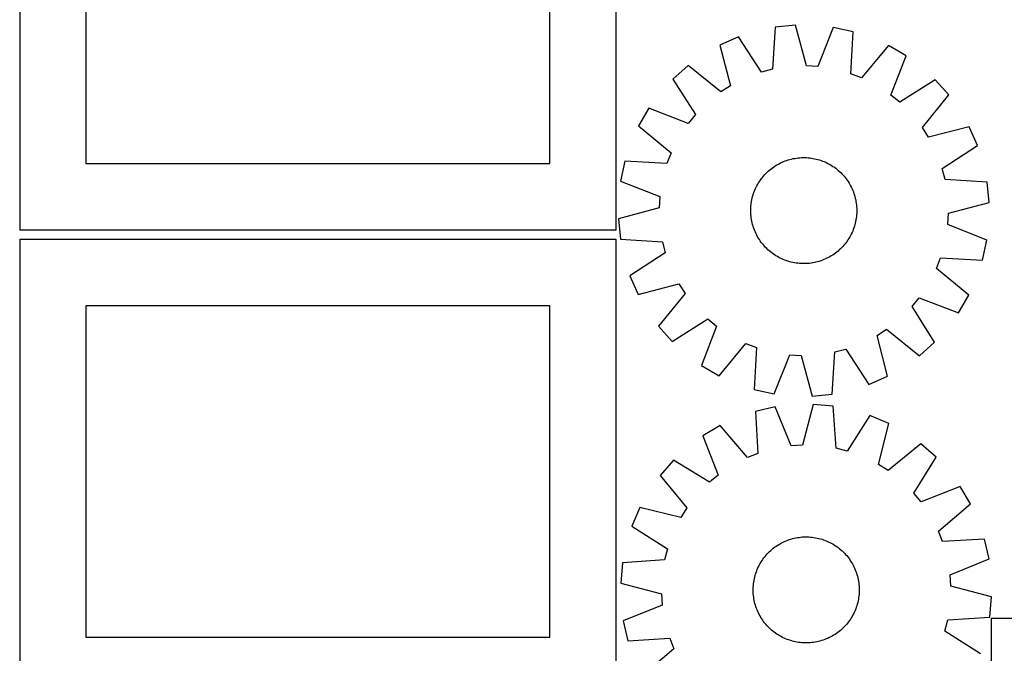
# Model space of a CAD drawing. Header units: millimetres. Extents: x 7 to 1493, y 7 to 2993.
# Tile 8 of 13: x 7 to 750, y 1452 to 1929. Entities that reach past the tile are written whole.
import ezdxf

# ---------------------------------------------------------------- set-up
doc = ezdxf.new("R2010")
doc.units = ezdxf.units.MM
doc.layers.add('CUT', color=7, linetype='CONTINUOUS', true_color=0x000000)

msp = doc.modelspace()

# ---------------------------------------------------------------- linework, layer by layer
at = {"layer": 'CUT'}
for p, q in [((6.791328, 2121.033625), (6.791328, 1771.033625)), ((456.791328, 1771.033625), (456.791328, 2121.033625)), ((56.791328, 2071.033625), (56.791328, 1821.033625)), ((406.791328, 1821.033625), (406.791328, 2071.033625)), ((592.111134, 1925.355457), (576.801289, 1923.826024)), ((600.343579, 1894.676447), (592.111134, 1925.355457)), ((576.801289, 1923.826024), (574.800552, 1892.124733)), ((620.602798, 1923.715054), (608.903747, 1894.183597)), ((635.635948, 1920.438629), (620.602798, 1923.715054)), ((633.985133, 1888.717192), (635.635948, 1920.438629)), ((549.197194, 1916.581731), (535.109286, 1910.396151)), ((535.109286, 1910.396151), (543.002709, 1879.628171)), ((566.507049, 1889.948224), (549.197194, 1916.581731)), ((662.226218, 1910.074105), (641.974037, 1885.603226)), ((675.511122, 1902.312541), (662.226218, 1910.074105)), ((664.13864, 1872.653791), (675.511122, 1902.312541)), ((511.094841, 1894.976285), (499.607894, 1884.740046)), ((535.787698, 1874.995354), (511.094841, 1894.976285)), ((608.903747, 1894.183597), (600.343579, 1894.676447)), ((574.800552, 1892.124733), (566.507049, 1889.948224)), ((641.974037, 1885.603226), (633.985133, 1888.717192)), ((499.607894, 1884.740046), (516.622815, 1857.91716)), ((543.002709, 1879.628171), (535.787698, 1874.995354)), ((697.597157, 1884.238448), (670.774271, 1867.223527)), ((707.833396, 1872.7515), (697.597157, 1884.238448)), ((670.774271, 1867.223527), (664.13864, 1872.653791)), ((687.852466, 1848.058643), (707.833396, 1872.7515)), ((481.533801, 1862.65401), (473.772237, 1849.369106)), ((511.19255, 1851.281528), (481.533801, 1862.65401)), ((516.622815, 1857.91716), (511.19255, 1851.281528)), ((473.772237, 1849.369106), (498.243115, 1829.116925)), ((692.485282, 1840.843632), (687.852466, 1848.058643)), ((723.253263, 1848.737056), (692.485282, 1840.843632)), ((729.438842, 1834.649148), (723.253263, 1848.737056)), ((498.243115, 1829.116925), (495.12915, 1821.128021)), ((702.805336, 1817.339293), (729.438842, 1834.649148)), ((56.791328, 1821.033625), (406.791328, 1821.033625)), ((463.407713, 1822.778836), (460.131288, 1807.745687)), ((495.12915, 1821.128021), (463.407713, 1822.778836)), ((577.538256, 1819.653061), (578.621469, 1820.289973)), ((578.621469, 1820.289973), (579.724153, 1820.892546)), ((579.724153, 1820.892546), (580.845221, 1821.460185)), ((580.845221, 1821.460185), (581.983565, 1821.992331)), ((581.983565, 1821.992331), (583.138063, 1822.488458)), ((583.138063, 1822.488458), (584.307575, 1822.948077)), ((584.307575, 1822.948077), (585.490946, 1823.370733)), ((585.490946, 1823.370733), (586.68701, 1823.75601)), ((586.68701, 1823.75601), (587.894585, 1824.103528)), ((587.894585, 1824.103528), (589.11248, 1824.412944)), ((589.11248, 1824.412944), (590.339494, 1824.683952)), ((590.339494, 1824.683952), (591.574414, 1824.916285)), ((591.574414, 1824.916285), (592.816023, 1825.109713)), ((592.816023, 1825.109713), (594.063095, 1825.264046)), ((594.063095, 1825.264046), (595.314399, 1825.379131)), ((595.314399, 1825.379131), (596.5687, 1825.454856)), ((596.5687, 1825.454856), (597.824762, 1825.491144)), ((597.824762, 1825.491144), (599.081343, 1825.48796)), ((599.081343, 1825.48796), (600.337204, 1825.445308)), ((600.337204, 1825.445308), (601.591106, 1825.36323)), ((601.591106, 1825.36323), (602.841811, 1825.241805)), ((602.841811, 1825.241805), (604.088085, 1825.081156)), ((604.088085, 1825.081156), (605.328698, 1824.881439)), ((605.328698, 1824.881439), (606.562425, 1824.642852)), ((606.562425, 1824.642852), (607.788049, 1824.36563)), ((607.788049, 1824.36563), (609.004361, 1824.050048)), ((609.004361, 1824.050048), (610.21016, 1823.696415)), ((610.21016, 1823.696415), (611.404256, 1823.305083)), ((611.404256, 1823.305083), (612.585471, 1822.876436)), ((612.585471, 1822.876436), (613.752639, 1822.410897)), ((613.752639, 1822.410897), (614.904608, 1821.908927)), ((614.904608, 1821.908927), (616.040242, 1821.37102)), ((616.040242, 1821.37102), (617.158418, 1820.797708)), ((617.158418, 1820.797708), (618.258035, 1820.189555)), ((618.258035, 1820.189555), (619.338007, 1819.547163)), ((568.83478, 1812.489982), (569.69729, 1813.403811)), ((569.69729, 1813.403811), (570.588078, 1814.290097)), ((570.588078, 1814.290097), (571.506265, 1815.147966)), ((571.506265, 1815.147966), (572.450946, 1815.97657)), ((572.450946, 1815.97657), (573.421188, 1816.775092)), ((573.421188, 1816.775092), (574.416033, 1817.542744)), ((574.416033, 1817.542744), (575.4345, 1818.278769)), ((575.4345, 1818.278769), (576.475584, 1818.982439)), ((576.475584, 1818.982439), (577.538256, 1819.653061)), ((619.338007, 1819.547163), (620.397268, 1818.871165)), ((620.397268, 1818.871165), (621.434773, 1818.162229)), ((621.434773, 1818.162229), (622.449497, 1817.421053)), ((622.449497, 1817.421053), (623.44044, 1816.64837)), ((623.44044, 1816.64837), (624.406623, 1815.844942)), ((624.406623, 1815.844942), (625.347094, 1815.011562)), ((625.347094, 1815.011562), (626.260923, 1814.149052)), ((626.260923, 1814.149052), (627.147209, 1813.258264)), ((627.147209, 1813.258264), (628.005077, 1812.340076)), ((704.981845, 1809.04579), (702.805336, 1817.339293)), ((460.131288, 1807.745687), (489.662744, 1796.046635)), ((563.048634, 1804.301307), (563.656787, 1805.400924)), ((563.656787, 1805.400924), (564.299179, 1806.480896)), ((564.299179, 1806.480896), (564.975177, 1807.540156)), ((564.975177, 1807.540156), (565.684113, 1808.577661)), ((565.684113, 1808.577661), (566.425289, 1809.592386)), ((566.425289, 1809.592386), (567.197972, 1810.583328)), ((567.197972, 1810.583328), (568.0014, 1811.549512)), ((568.0014, 1811.549512), (568.83478, 1812.489982)), ((628.005077, 1812.340076), (628.833682, 1811.395396)), ((628.833682, 1811.395396), (629.632204, 1810.425154)), ((629.632204, 1810.425154), (630.399856, 1809.430308)), ((630.399856, 1809.430308), (631.13588, 1808.411842)), ((631.13588, 1808.411842), (631.839551, 1807.370758)), ((631.839551, 1807.370758), (632.510173, 1806.308086)), ((632.510173, 1806.308086), (633.147085, 1805.224873)), ((633.147085, 1805.224873), (633.749658, 1804.122188)), ((736.683135, 1807.045053), (704.981845, 1809.04579)), ((738.212568, 1791.735207), (736.683135, 1807.045053)), ((560.149926, 1797.353049), (560.541259, 1798.547145)), ((560.541259, 1798.547145), (560.969906, 1799.72836)), ((560.969906, 1799.72836), (561.435444, 1800.895527)), ((561.435444, 1800.895527), (561.937415, 1802.047496)), ((561.937415, 1802.047496), (562.475322, 1803.18313)), ((562.475322, 1803.18313), (563.048634, 1804.301307)), ((633.749658, 1804.122188), (634.317297, 1803.001121)), ((634.317297, 1803.001121), (634.849443, 1801.862777)), ((634.849443, 1801.862777), (635.34557, 1800.708279)), ((635.34557, 1800.708279), (635.805188, 1799.538767)), ((635.805188, 1799.538767), (636.227845, 1798.355396)), ((636.227845, 1798.355396), (636.613122, 1797.159332)), ((489.662744, 1796.046635), (489.169894, 1787.486468)), ((558.604536, 1789.9847), (558.765186, 1791.230973)), ((558.765186, 1791.230973), (558.964903, 1792.471586)), ((558.964903, 1792.471586), (559.20349, 1793.705313)), ((559.20349, 1793.705313), (559.480712, 1794.930938)), ((559.480712, 1794.930938), (559.796294, 1796.14725)), ((559.796294, 1796.14725), (560.149926, 1797.353049)), ((636.613122, 1797.159332), (636.96064, 1795.951757)), ((636.96064, 1795.951757), (637.270056, 1794.733862)), ((637.270056, 1794.733862), (637.541064, 1793.506848)), ((637.541064, 1793.506848), (637.773396, 1792.271928)), ((637.773396, 1792.271928), (637.966825, 1791.030319)), ((637.966825, 1791.030319), (638.121158, 1789.783247)), ((707.533559, 1783.502763), (738.212568, 1791.735207)), ((489.169894, 1787.486468), (458.490885, 1779.254023)), ((558.355198, 1784.96765), (558.358382, 1786.224231)), ((558.391486, 1783.711589), (558.355198, 1784.96765)), ((558.358382, 1786.224231), (558.401034, 1787.480093)), ((558.467211, 1782.457287), (558.391486, 1783.711589)), ((558.401034, 1787.480093), (558.483112, 1788.733995)), ((558.483112, 1788.733995), (558.604536, 1789.9847)), ((638.121158, 1789.783247), (638.236243, 1788.531943)), ((638.30242, 1783.509137), (638.220341, 1782.255236)), ((638.236243, 1788.531943), (638.311967, 1787.277641)), ((638.345072, 1784.764999), (638.30242, 1783.509137)), ((638.311967, 1787.277641), (638.348255, 1786.02158)), ((638.348255, 1786.02158), (638.345072, 1784.764999)), ((707.040709, 1774.942595), (707.533559, 1783.502763)), ((458.490885, 1779.254023), (460.020318, 1763.944177)), ((558.582296, 1781.205983), (558.467211, 1782.457287)), ((558.736629, 1779.958911), (558.582296, 1781.205983)), ((558.930057, 1778.717302), (558.736629, 1779.958911)), ((559.16239, 1777.482382), (558.930057, 1778.717302)), ((559.433398, 1776.255369), (559.16239, 1777.482382)), ((559.742813, 1775.037473), (559.433398, 1776.255369)), ((637.222742, 1776.058292), (636.907159, 1774.841981)), ((637.499963, 1777.283917), (637.222742, 1776.058292)), ((637.73855, 1778.517644), (637.499963, 1777.283917)), ((637.938267, 1779.758257), (637.73855, 1778.517644)), ((638.098917, 1781.004531), (637.938267, 1779.758257)), ((638.220341, 1782.255236), (638.098917, 1781.004531)), ((6.791328, 1771.033625), (456.791328, 1771.033625)), ((560.090331, 1773.829898), (559.742813, 1775.037473)), ((560.475609, 1772.633834), (560.090331, 1773.829898)), ((560.898265, 1771.450463), (560.475609, 1772.633834)), ((561.357884, 1770.280951), (560.898265, 1771.450463)), ((561.854011, 1769.126453), (561.357884, 1770.280951)), ((562.386156, 1767.988109), (561.854011, 1769.126453)), ((634.766039, 1768.941734), (634.228132, 1767.8061)), ((635.268009, 1770.093703), (634.766039, 1768.941734)), ((635.733547, 1771.260871), (635.268009, 1770.093703)), ((636.162195, 1772.442085), (635.733547, 1771.260871)), ((636.553527, 1773.636182), (636.162195, 1772.442085)), ((636.907159, 1774.841981), (636.553527, 1773.636182)), ((736.572166, 1763.243544), (707.040709, 1774.942595)), ((456.79438, 1763.738703), (6.79438, 1763.738703)), ((6.79438, 1763.738703), (6.79438, 1413.738703)), ((456.79438, 1413.738703), (456.79438, 1763.738703)), ((460.020318, 1763.944177), (491.721608, 1761.94344)), ((491.721608, 1761.94344), (493.898117, 1753.649938)), ((562.953796, 1766.867042), (562.386156, 1767.988109)), ((563.556369, 1765.764357), (562.953796, 1766.867042)), ((564.193281, 1764.681144), (563.556369, 1765.764357)), ((564.863903, 1763.618472), (564.193281, 1764.681144)), ((565.567573, 1762.577389), (564.863903, 1763.618472)), ((566.303598, 1761.558922), (565.567573, 1762.577389)), ((567.07125, 1760.564076), (566.303598, 1761.558922)), ((630.278165, 1761.396845), (629.505482, 1760.405902)), ((631.019341, 1762.411569), (630.278165, 1761.396845)), ((631.728277, 1763.449074), (631.019341, 1762.411569)), ((632.404275, 1764.508335), (631.728277, 1763.449074)), ((633.046667, 1765.588306), (632.404275, 1764.508335)), ((633.654819, 1766.687923), (633.046667, 1765.588306)), ((634.228132, 1767.8061), (633.654819, 1766.687923)), ((733.295741, 1748.210394), (736.572166, 1763.243544)), ((493.898117, 1753.649938), (467.264611, 1736.340082)), ((567.869772, 1759.593835), (567.07125, 1760.564076)), ((568.698376, 1758.649154), (567.869772, 1759.593835)), ((569.556245, 1757.730966), (568.698376, 1758.649154)), ((570.442531, 1756.840178), (569.556245, 1757.730966)), ((571.35636, 1755.977668), (570.442531, 1756.840178)), ((572.29683, 1755.144288), (571.35636, 1755.977668)), ((573.263013, 1754.34086), (572.29683, 1755.144288)), ((574.253956, 1753.568177), (573.263013, 1754.34086)), ((575.268681, 1752.827001), (574.253956, 1753.568177)), ((622.28742, 1753.446486), (621.268953, 1752.710461)), ((623.282265, 1754.214138), (622.28742, 1753.446486)), ((624.252507, 1755.01266), (623.282265, 1754.214138)), ((625.197188, 1755.841264), (624.252507, 1755.01266)), ((626.115376, 1756.699133), (625.197188, 1755.841264)), ((627.006164, 1757.585419), (626.115376, 1756.699133)), ((627.868674, 1758.499248), (627.006164, 1757.585419)), ((628.702054, 1759.439718), (627.868674, 1758.499248)), ((629.505482, 1760.405902), (628.702054, 1759.439718)), ((576.306185, 1752.118065), (575.268681, 1752.827001)), ((577.365446, 1751.442067), (576.306185, 1752.118065)), ((578.445418, 1750.799675), (577.365446, 1751.442067)), ((579.545035, 1750.191522), (578.445418, 1750.799675)), ((580.663212, 1749.61821), (579.545035, 1750.191522)), ((581.798845, 1749.080303), (580.663212, 1749.61821)), ((582.950814, 1748.578333), (581.798845, 1749.080303)), ((584.117982, 1748.112794), (582.950814, 1748.578333)), ((585.299197, 1747.684147), (584.117982, 1748.112794)), ((586.493293, 1747.292815), (585.299197, 1747.684147)), ((587.699092, 1746.939183), (586.493293, 1747.292815)), ((588.915404, 1746.6236), (587.699092, 1746.939183)), ((590.141028, 1746.346378), (588.915404, 1746.6236)), ((591.374756, 1746.107791), (590.141028, 1746.346378)), ((592.615368, 1745.908075), (591.374756, 1746.107791)), ((593.861642, 1745.747425), (592.615368, 1745.908075)), ((603.887431, 1745.879517), (602.640359, 1745.725184)), ((605.12904, 1746.072946), (603.887431, 1745.879517)), ((606.36396, 1746.305278), (605.12904, 1746.072946)), ((607.590973, 1746.576286), (606.36396, 1746.305278)), ((608.808868, 1746.885702), (607.590973, 1746.576286)), ((610.016444, 1747.23322), (608.808868, 1746.885702)), ((611.212507, 1747.618497), (610.016444, 1747.23322)), ((612.395879, 1748.041153), (611.212507, 1747.618497)), ((613.565391, 1748.500772), (612.395879, 1748.041153)), ((614.719888, 1748.996899), (613.565391, 1748.500772)), ((615.858233, 1749.529045), (614.719888, 1748.996899)), ((616.9793, 1750.096684), (615.858233, 1749.529045)), ((618.081984, 1750.699257), (616.9793, 1750.096684)), ((619.165197, 1751.336169), (618.081984, 1750.699257)), ((620.22787, 1752.006791), (619.165197, 1751.336169)), ((621.268953, 1752.710461), (620.22787, 1752.006791)), ((698.460338, 1741.872305), (701.574304, 1749.861209)), ((701.574304, 1749.861209), (733.295741, 1748.210394)), ((595.112347, 1745.626001), (593.861642, 1745.747425)), ((596.366249, 1745.543922), (595.112347, 1745.626001)), ((597.622111, 1745.50127), (596.366249, 1745.543922)), ((598.878692, 1745.498086), (597.622111, 1745.50127)), ((600.134753, 1745.534375), (598.878692, 1745.498086)), ((601.389055, 1745.610099), (600.134753, 1745.534375)), ((602.640359, 1745.725184), (601.389055, 1745.610099)), ((722.931217, 1721.620124), (698.460338, 1741.872305)), ((467.264611, 1736.340082), (473.450191, 1722.252174)), ((473.450191, 1722.252174), (504.218171, 1730.145598)), ((504.218171, 1730.145598), (508.850987, 1722.930587)), ((508.850987, 1722.930587), (488.870057, 1698.23773)), ((680.080639, 1713.072071), (685.510903, 1719.707702)), ((685.510903, 1719.707702), (715.169653, 1708.33522)), ((715.169653, 1708.33522), (722.931217, 1721.620124)), ((406.79438, 1713.738703), (56.79438, 1713.738703)), ((56.79438, 1713.738703), (56.79438, 1463.738703)), ((406.79438, 1463.738703), (406.79438, 1713.738703)), ((697.095559, 1686.249184), (680.080639, 1713.072071)), ((499.106296, 1686.750782), (525.929182, 1703.765703)), ((525.929182, 1703.765703), (532.564813, 1698.335439)), ((488.870057, 1698.23773), (499.106296, 1686.750782)), ((532.564813, 1698.335439), (521.192332, 1668.676689)), ((653.700744, 1691.36106), (660.915755, 1695.993876)), ((660.915755, 1695.993876), (685.608612, 1676.012946)), ((661.594168, 1660.593079), (653.700744, 1691.36106)), ((534.477236, 1660.915125), (554.729417, 1685.386004)), ((554.729417, 1685.386004), (562.718321, 1682.272038)), ((562.718321, 1682.272038), (561.067506, 1650.550601)), ((621.902902, 1678.864497), (630.196404, 1681.041006)), ((630.196404, 1681.041006), (647.50626, 1654.407499)), ((685.608612, 1676.012946), (697.095559, 1686.249184)), ((576.100655, 1647.274176), (587.799707, 1676.805633)), ((587.799707, 1676.805633), (596.359874, 1676.312783)), ((596.359874, 1676.312783), (604.592319, 1645.633773)), ((619.902165, 1647.163206), (621.902902, 1678.864497)), ((521.192332, 1668.676689), (534.477236, 1660.915125)), ((647.50626, 1654.407499), (661.594168, 1660.593079)), ((561.067506, 1650.550601), (576.100655, 1647.274176)), ((604.592319, 1645.633773), (619.902165, 1647.163206)), ((576.861382, 1637.461536), (561.854716, 1634.065873)), ((588.794499, 1608.023882), (576.861382, 1637.461536)), ((605.339125, 1639.328067), (597.350484, 1608.584671)), ((620.66063, 1637.920219), (605.339125, 1639.328067)), ((622.912964, 1606.23581), (620.66063, 1637.920219)), ((561.854716, 1634.065873), (563.757298, 1602.358541)), ((648.321364, 1630.895288), (631.223483, 1604.125208)), ((662.457932, 1624.82174), (648.321364, 1630.895288)), ((535.347562, 1623.49059), (522.124692, 1615.623808)), ((555.793366, 1599.181254), (535.347562, 1623.49059)), ((654.809008, 1593.992067), (662.457932, 1624.82174)), ((522.124692, 1615.623808), (533.73226, 1586.056274)), ((597.350484, 1608.584671), (588.794499, 1608.023882)), ((631.223483, 1604.125208), (622.912964, 1606.23581)), ((686.59403, 1609.592998), (662.060569, 1589.416673)), ((698.161875, 1599.44827), (686.59403, 1609.592998)), ((500.182832, 1597.374955), (490.038105, 1585.80711)), ((527.139946, 1580.573503), (500.182832, 1597.374955)), ((563.757298, 1602.358541), (555.793366, 1599.181254)), ((681.360423, 1572.491157), (698.161875, 1599.44827)), ((662.060569, 1589.416673), (654.809008, 1593.992067)), ((490.038105, 1585.80711), (510.214429, 1561.273649)), ((533.73226, 1586.056274), (527.139946, 1580.573503)), ((716.410728, 1577.506411), (686.843194, 1565.898843)), ((724.27751, 1564.283541), (716.410728, 1577.506411)), ((686.843194, 1565.898843), (681.360423, 1572.491157)), ((474.809363, 1561.671012), (468.735814, 1547.534444)), ((505.639035, 1554.022088), (474.809363, 1561.671012)), ((510.214429, 1561.273649), (505.639035, 1554.022088)), ((699.968174, 1543.837736), (724.27751, 1564.283541)), ((468.735814, 1547.534444), (495.505895, 1530.436563)), ((588.647738, 1537.714871), (589.856248, 1538.059124)), ((589.856248, 1538.059124), (591.074975, 1538.365247)), ((591.074975, 1538.365247), (592.302716, 1538.632938)), ((592.302716, 1538.632938), (593.53826, 1538.861933)), ((593.53826, 1538.861933), (594.780387, 1539.052005)), ((594.780387, 1539.052005), (596.027871, 1539.202967)), ((596.027871, 1539.202967), (597.279482, 1539.31467)), ((597.279482, 1539.31467), (598.533984, 1539.387004)), ((598.533984, 1539.387004), (599.790138, 1539.419898)), ((599.790138, 1539.419898), (601.046707, 1539.413319)), ((601.046707, 1539.413319), (602.302448, 1539.367273)), ((602.302448, 1539.367273), (603.556124, 1539.281806)), ((603.556124, 1539.281806), (604.806496, 1539.157002)), ((604.806496, 1539.157002), (606.052331, 1538.992985)), ((606.052331, 1538.992985), (607.292399, 1538.789916)), ((607.292399, 1538.789916), (608.525477, 1538.547996)), ((608.525477, 1538.547996), (609.750348, 1538.267463)), ((609.750348, 1538.267463), (610.965803, 1537.948594)), ((610.965803, 1537.948594), (612.170642, 1537.591705)), ((703.145461, 1535.873804), (699.968174, 1543.837736)), ((495.505895, 1530.436563), (493.395292, 1522.126044)), ((574.390703, 1529.973931), (575.363099, 1530.769829)), ((575.363099, 1530.769829), (576.360015, 1531.534789)), ((576.360015, 1531.534789), (577.380467, 1532.268059)), ((577.380467, 1532.268059), (578.423449, 1532.968913)), ((578.423449, 1532.968913), (579.48793, 1533.636661)), ((579.48793, 1533.636661), (580.57286, 1534.270643)), ((580.57286, 1534.270643), (581.677169, 1534.870234)), ((581.677169, 1534.870234), (582.799766, 1535.434841)), ((582.799766, 1535.434841), (583.939544, 1535.963909)), ((583.939544, 1535.963909), (585.095378, 1536.456914)), ((585.095378, 1536.456914), (586.266128, 1536.91337)), ((586.266128, 1536.91337), (587.450637, 1537.332827)), ((587.450637, 1537.332827), (588.647738, 1537.714871)), ((612.170642, 1537.591705), (613.363676, 1537.197147)), ((613.363676, 1537.197147), (614.543728, 1536.765309)), ((614.543728, 1536.765309), (615.709633, 1536.296618)), ((615.709633, 1536.296618), (616.860242, 1535.791536)), ((616.860242, 1535.791536), (617.994417, 1535.250562)), ((617.994417, 1535.250562), (619.111041, 1534.67423)), ((619.111041, 1534.67423), (620.20901, 1534.063108)), ((620.20901, 1534.063108), (621.287242, 1533.4178)), ((621.287242, 1533.4178), (622.344672, 1532.738942)), ((622.344672, 1532.738942), (623.380257, 1532.027204)), ((623.380257, 1532.027204), (624.392975, 1531.283289)), ((624.392975, 1531.283289), (625.381826, 1530.507931)), ((625.381826, 1530.507931), (626.345834, 1529.701895)), ((734.852793, 1537.776387), (703.145461, 1535.873804)), ((738.248456, 1522.769721), (734.852793, 1537.776387)), ((567.603899, 1522.593337), (568.347814, 1523.606055)), ((568.347814, 1523.606055), (569.123172, 1524.594906)), ((569.123172, 1524.594906), (569.929208, 1525.558914)), ((569.929208, 1525.558914), (570.765127, 1526.497129)), ((570.765127, 1526.497129), (571.630103, 1527.408624)), ((571.630103, 1527.408624), (572.523283, 1528.292499)), ((572.523283, 1528.292499), (573.443786, 1529.147883)), ((573.443786, 1529.147883), (574.390703, 1529.973931)), ((626.345834, 1529.701895), (627.284049, 1528.865976)), ((627.284049, 1528.865976), (628.195544, 1528.001)), ((628.195544, 1528.001), (629.079419, 1527.107819)), ((629.079419, 1527.107819), (629.934803, 1526.187317)), ((629.934803, 1526.187317), (630.760851, 1525.2404)), ((630.760851, 1525.2404), (631.556749, 1524.268004)), ((631.556749, 1524.268004), (632.321709, 1523.271088)), ((632.321709, 1523.271088), (633.054979, 1522.250635)), ((461.710884, 1519.87371), (460.303036, 1504.552205)), ((493.395292, 1522.126044), (461.710884, 1519.87371)), ((563.334485, 1514.922713), (563.839566, 1516.073322)), ((563.839566, 1516.073322), (564.38054, 1517.207497)), ((564.38054, 1517.207497), (564.956872, 1518.324121)), ((564.956872, 1518.324121), (565.567994, 1519.42209)), ((565.567994, 1519.42209), (566.213303, 1520.500322)), ((566.213303, 1520.500322), (566.892161, 1521.557752)), ((566.892161, 1521.557752), (567.603899, 1522.593337)), ((633.054979, 1522.250635), (633.755833, 1521.207654)), ((633.755833, 1521.207654), (634.423581, 1520.143173)), ((634.423581, 1520.143173), (635.057563, 1519.058243)), ((635.057563, 1519.058243), (635.657154, 1517.953934)), ((635.657154, 1517.953934), (636.221761, 1516.831337)), ((636.221761, 1516.831337), (636.750829, 1515.691558)), ((636.750829, 1515.691558), (637.243834, 1514.535724)), ((708.810802, 1510.836604), (738.248456, 1522.769721)), ((561.083107, 1507.738557), (561.36364, 1508.963428)), ((561.36364, 1508.963428), (561.682508, 1510.178883)), ((561.682508, 1510.178883), (562.039398, 1511.383722)), ((562.039398, 1511.383722), (562.433956, 1512.576756)), ((562.433956, 1512.576756), (562.865794, 1513.756808)), ((562.865794, 1513.756808), (563.334485, 1514.922713)), ((637.243834, 1514.535724), (637.70029, 1513.364975)), ((637.70029, 1513.364975), (638.119747, 1512.180465)), ((638.119747, 1512.180465), (638.501791, 1510.983365)), ((638.501791, 1510.983365), (638.846044, 1509.774855)), ((638.846044, 1509.774855), (639.152167, 1508.556128)), ((639.152167, 1508.556128), (639.419858, 1507.328386)), ((709.371591, 1502.280618), (708.810802, 1510.836604)), ((460.303036, 1504.552205), (491.046432, 1496.563564)), ((560.217784, 1500.259787), (560.26383, 1501.515528)), ((560.26383, 1501.515528), (560.349297, 1502.769204)), ((560.349297, 1502.769204), (560.4741, 1504.019576)), ((560.4741, 1504.019576), (560.638118, 1505.265411)), ((560.638118, 1505.265411), (560.841187, 1506.505479)), ((560.841187, 1506.505479), (561.083107, 1507.738557)), ((639.419858, 1507.328386), (639.648853, 1506.092843)), ((639.648853, 1506.092843), (639.838925, 1504.850716)), ((639.838925, 1504.850716), (639.989887, 1503.603231)), ((639.989887, 1503.603231), (640.10159, 1502.351621)), ((640.10159, 1502.351621), (640.173924, 1501.097119)), ((640.173924, 1501.097119), (640.206818, 1499.840964)), ((740.114987, 1494.291977), (709.371591, 1502.280618)), ((491.046432, 1496.563564), (491.607221, 1488.007579)), ((560.211205, 1499.003218), (560.217784, 1500.259787)), ((560.244098, 1497.747064), (560.211205, 1499.003218)), ((560.316432, 1496.492562), (560.244098, 1497.747064)), ((560.428136, 1495.240951), (560.316432, 1496.492562)), ((560.579098, 1493.993467), (560.428136, 1495.240951)), ((560.76917, 1492.75134), (560.579098, 1493.993467)), ((639.779905, 1493.578772), (639.576836, 1492.338703)), ((639.943922, 1494.824607), (639.779905, 1493.578772)), ((640.068726, 1496.074979), (639.943922, 1494.824607)), ((640.154193, 1497.328655), (640.068726, 1496.074979)), ((640.200239, 1498.584396), (640.154193, 1497.328655)), ((640.206818, 1499.840964), (640.200239, 1498.584396)), ((738.707139, 1478.970473), (740.114987, 1494.291977)), ((491.607221, 1488.007579), (462.169567, 1476.074462)), ((560.998165, 1491.515796), (560.76917, 1492.75134)), ((561.265856, 1490.288055), (560.998165, 1491.515796)), ((561.571979, 1489.069328), (561.265856, 1490.288055)), ((561.916232, 1487.860818), (561.571979, 1489.069328)), ((562.298275, 1486.663717), (561.916232, 1487.860818)), ((562.717732, 1485.479208), (562.298275, 1486.663717)), ((637.984067, 1486.267427), (637.552229, 1485.087375)), ((638.378625, 1487.460461), (637.984067, 1486.267427)), ((638.735514, 1488.6653), (638.378625, 1487.460461)), ((639.054383, 1489.880754), (638.735514, 1488.6653)), ((639.334916, 1491.105625), (639.054383, 1489.880754)), ((639.576836, 1492.338703), (639.334916, 1491.105625)), ((563.174188, 1484.308458), (562.717732, 1485.479208)), ((563.667194, 1483.152624), (563.174188, 1484.308458)), ((564.196261, 1482.012846), (563.667194, 1483.152624)), ((564.760869, 1480.890249), (564.196261, 1482.012846)), ((565.36046, 1479.78594), (564.760869, 1480.890249)), ((565.994442, 1478.70101), (565.36046, 1479.78594)), ((566.662189, 1477.636529), (565.994442, 1478.70101)), ((634.850028, 1479.422093), (634.20472, 1478.343861)), ((635.46115, 1480.520062), (634.850028, 1479.422093)), ((636.037482, 1481.636685), (635.46115, 1480.520062)), ((636.578456, 1482.770861), (636.037482, 1481.636685)), ((637.083538, 1483.921469), (636.578456, 1482.770861)), ((637.552229, 1485.087375), (637.083538, 1483.921469)), ((707.02273, 1476.718139), (738.707139, 1478.970473)), ((462.169567, 1476.074462), (465.565229, 1461.067796)), ((567.363044, 1476.593547), (566.662189, 1477.636529)), ((568.096313, 1475.573095), (567.363044, 1476.593547)), ((568.861274, 1474.576179), (568.096313, 1475.573095)), ((569.657171, 1473.603783), (568.861274, 1474.576179)), ((570.483219, 1472.656866), (569.657171, 1473.603783)), ((571.338603, 1471.736363), (570.483219, 1472.656866)), ((572.222479, 1470.843183), (571.338603, 1471.736363)), ((628.78792, 1471.435559), (627.894739, 1470.551683)), ((629.652896, 1472.347054), (628.78792, 1471.435559)), ((630.488815, 1473.285268), (629.652896, 1472.347054)), ((631.294851, 1474.249277), (630.488815, 1473.285268)), ((632.070209, 1475.238128), (631.294851, 1474.249277)), ((632.814124, 1476.250846), (632.070209, 1475.238128)), ((633.525862, 1477.286431), (632.814124, 1476.250846)), ((634.20472, 1478.343861), (633.525862, 1477.286431)), ((704.912128, 1468.40762), (707.02273, 1476.718139)), ((1189.867744, 1477.758967), (739.867744, 1477.758967)), ((739.867744, 1477.758967), (739.867744, 1127.758967)), ((56.79438, 1463.738703), (406.79438, 1463.738703)), ((573.133974, 1469.978207), (572.222479, 1470.843183)), ((574.072188, 1469.142288), (573.133974, 1469.978207)), ((575.036197, 1468.336252), (574.072188, 1469.142288)), ((576.025048, 1467.560894), (575.036197, 1468.336252)), ((577.037766, 1466.816979), (576.025048, 1467.560894)), ((578.073351, 1466.105241), (577.037766, 1466.816979)), ((579.130781, 1465.426383), (578.073351, 1466.105241)), ((580.209013, 1464.781074), (579.130781, 1465.426383)), ((581.306982, 1464.169952), (580.209013, 1464.781074)), ((582.423605, 1463.59362), (581.306982, 1464.169952)), ((583.557781, 1463.052646), (582.423605, 1463.59362)), ((618.740854, 1463.973949), (617.618257, 1463.409341)), ((619.845163, 1464.57354), (618.740854, 1463.973949)), ((620.930093, 1465.207522), (619.845163, 1464.57354)), ((621.994574, 1465.875269), (620.930093, 1465.207522)), ((623.037555, 1466.576124), (621.994574, 1465.875269)), ((624.058008, 1467.309393), (623.037555, 1466.576124)), ((625.054924, 1468.074354), (624.058008, 1467.309393)), ((626.02732, 1468.870251), (625.054924, 1468.074354)), ((626.974237, 1469.696299), (626.02732, 1468.870251)), ((627.894739, 1470.551683), (626.974237, 1469.696299)), ((731.682208, 1451.309739), (704.912128, 1468.40762)), ((465.565229, 1461.067796), (497.272562, 1462.970378)), ((497.272562, 1462.970378), (500.449849, 1455.006446)), ((584.708389, 1462.547565), (583.557781, 1463.052646)), ((585.874295, 1462.078874), (584.708389, 1462.547565)), ((587.054347, 1461.647036), (585.874295, 1462.078874)), ((588.247381, 1461.252478), (587.054347, 1461.647036)), ((589.45222, 1460.895588), (588.247381, 1461.252478)), ((590.667674, 1460.57672), (589.45222, 1460.895588)), ((591.892545, 1460.296187), (590.667674, 1460.57672)), ((593.125623, 1460.054267), (591.892545, 1460.296187)), ((594.365692, 1459.851198), (593.125623, 1460.054267)), ((595.611527, 1459.68718), (594.365692, 1459.851198)), ((596.861899, 1459.562377), (595.611527, 1459.68718)), ((598.115575, 1459.47691), (596.861899, 1459.562377)), ((599.371316, 1459.430864), (598.115575, 1459.47691)), ((600.627884, 1459.424285), (599.371316, 1459.430864)), ((601.884039, 1459.457178), (600.627884, 1459.424285)), ((603.138541, 1459.529512), (601.884039, 1459.457178)), ((604.390151, 1459.641216), (603.138541, 1459.529512)), ((605.637636, 1459.792178), (604.390151, 1459.641216)), ((606.879763, 1459.98225), (605.637636, 1459.792178)), ((608.115306, 1460.211245), (606.879763, 1459.98225)), ((609.343048, 1460.478936), (608.115306, 1460.211245)), ((610.561775, 1460.785059), (609.343048, 1460.478936)), ((611.770285, 1461.129312), (610.561775, 1460.785059)), ((612.967385, 1461.511355), (611.770285, 1461.129312)), ((614.151895, 1461.930812), (612.967385, 1461.511355)), ((615.322644, 1462.387268), (614.151895, 1461.930812)), ((616.478478, 1462.880274), (615.322644, 1462.387268)), ((617.618257, 1463.409341), (616.478478, 1462.880274)), ((500.449849, 1455.006446), (476.140513, 1434.560642))]:
    msp.add_line(p, q, dxfattribs=at)

doc.saveas('drawing.dxf')
